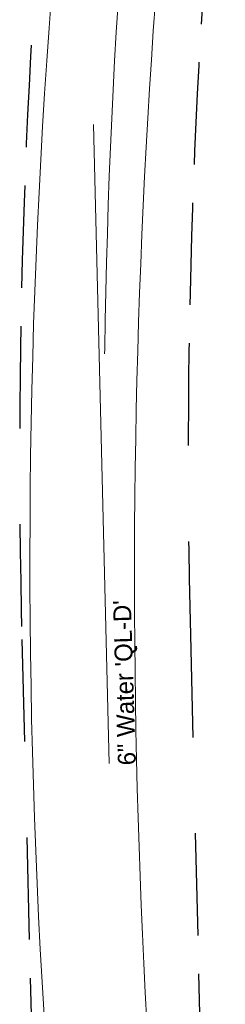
# Model space of a CAD drawing. Header units: feet. Extents: x 2433273 to 2447442, y 555003 to 575201.
# Tile 180 of 226: x 2434707 to 2434787, y 569704 to 570089. Entities that reach past the tile are written whole.
import ezdxf
from ezdxf.enums import TextEntityAlignment as Align

# ---------------------------------------------------------------- set-up
doc = ezdxf.new("R2010")
doc.units = ezdxf.units.FT
doc.header["$LTSCALE"] = 50
doc.header["$MEASUREMENT"] = 0
doc.linetypes.add('cl20', pattern=[100, 5, -5, 80, -5, 5])
doc.linetypes.add('rowex', pattern=[4.85, 0.8, -0.375, -0.375, 0.8, -0.3, 0.8, -0.3, 0.8, -0.3])
for name, color, linetype, lineweight in [('RW_X_CL_20', 6, 'cl20', 0), ('RW_X_Fee_RW', 6, 'rowex', 30), ('UT_X_Gas', 2, 'Continuous', 0), ('UT_X_Water', 133, 'Continuous', 0), ('UT_X_Water_Text', 7, 'Continuous', 0)]:
    doc.layers.add(name, color=color, linetype=linetype, lineweight=lineweight)
doc.styles.add('Slanted-Normal LS 0.50', font='font31.shx', dxfattribs={"height": 0.14})

msp = doc.modelspace()

# ---------------------------------------------------------------- linework, layer by layer
at = {"layer": 'RW_X_CL_20'}
for p, q in [((2434772.72, 570376.52), (2434735.53, 570048.13)), ((2434772.36, 570373.32), (2434735.53, 570048.13)), ((2434735.53, 570048.13), (2434745.72, 569632.82)), ((2434735.53, 570048.13), (2434745.72, 569632.82))]:
    msp.add_line(p, q, dxfattribs=at)
msp.add_arc((2437604.38, 569917.75), 2864.79, 174.18769, 181.40453, dxfattribs=at)
msp.add_arc((2437604.38, 569917.75), 2864.79, 174.18769, 181.40453, dxfattribs=at)
at = {"layer": 'RW_X_Fee_RW'}
for p, q in [((2434707.46, 569846.72), (2434712.73, 569632.01)), ((2434773.44, 569848.34), (2434778.71, 569633.64))]:
    msp.add_line(p, q, dxfattribs=at)
for radius in [2897.79, 2831.79]:
    msp.add_arc((2437604.38, 569917.75), radius, 174.18769, 181.40453, dxfattribs=at)
at = {"layer": 'UT_X_Gas'}
msp.add_arc((2437597.4, 569878.16), 2886.79, 173.56875, 189.93911, dxfattribs=at)
at = {"layer": 'UT_X_Water', "extrusion": (0, 0, -1)}
msp.add_arc((-2437858.11, 569870.78), 3106.55, 352.58536, 6.05638, dxfattribs=at)

# ---------------------------------------------------------------- texts
at = {"layer": 'UT_X_Water_Text', "style": 'Slanted-Normal LS 0.50'}
msp.add_text('6" Water \'QL-D\'', height=7, rotation=91.76, dxfattribs=at).set_placement((2434751.12, 569829.86), align=Align.CENTER)

doc.saveas('drawing.dxf')
